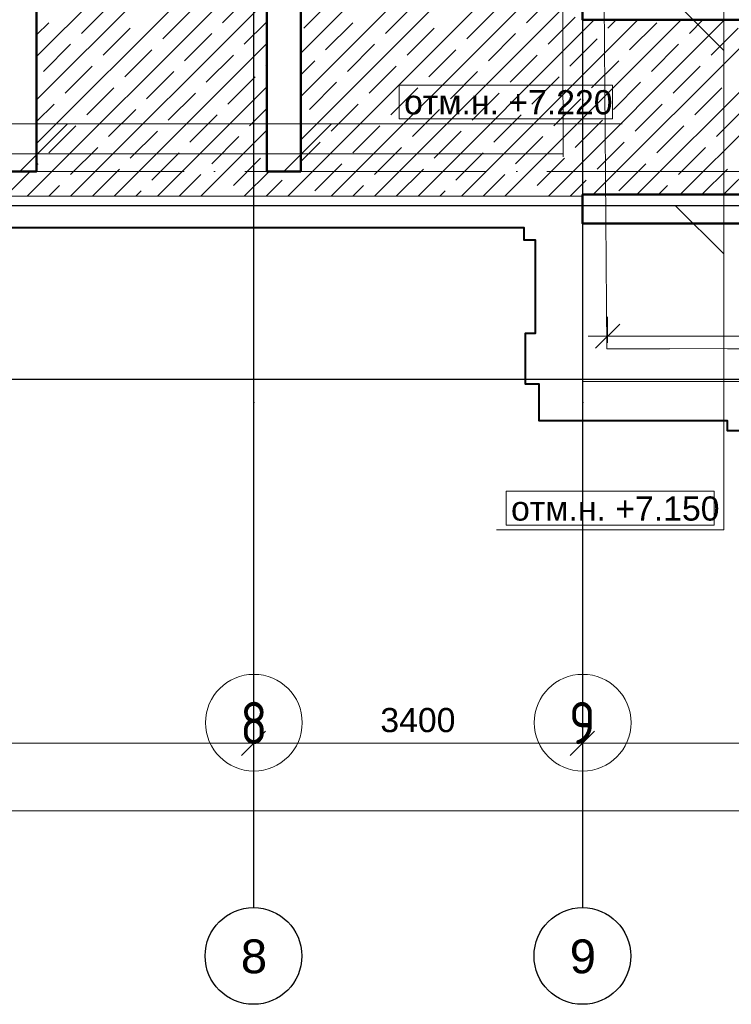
# Model space of a CAD drawing. Header units: millimetres. Extents: x -7161 to 110176, y -144197 to 47288.
# Tile 12 of 28: x 42529 to 49887, y -8612 to 1572. Entities that reach past the tile are written whole.
import ezdxf

# ---------------------------------------------------------------- set-up
doc = ezdxf.new("R2010")
doc.units = ezdxf.units.MM
doc.linetypes.add('ADSK_Линия сетки', pattern=[3125, 2500, -312.5, 0, -312.5])
for name, color, linetype, lineweight in [('S-GRID-____-IDEN', 1, 'Continuous', 20), ('S-GRID-____-OTLN', 1, 'Continuous', 9), ('Каркас', 130, 'Continuous', 50), ('Несущие стены', 10, 'Continuous', 40), ('Обмерные чертежи _09_02_2026_ 2 эт_dwg', 8, 'Continuous', 9), ('Оси', 7, 'Continuous', 9), ('Плита', 7, 'Continuous', 9), ('Размеры', 7, 'Continuous', 9), ('Штриховка', 7, 'Continuous', 9)]:
    doc.layers.add(name, color=color, linetype=linetype, lineweight=lineweight)
doc.styles.add('Arial', font='arial.ttf', dxfattribs={"height": 250})
doc.styles.add('Arial_1', font='arial.ttf', dxfattribs={"height": 350})
doc.styles.add('GOST Common', font='GOST_Common.ttf', dxfattribs={"width": 0.9, "height": 437.5})

# ---------------------------------------------------------------- blocks, each defined once
blk = doc.blocks.new('Обмерные чертежи _09_02_2026_ 2 эт_dwg__Oblique-2038351-Cхема демонтажа сборных ребристых плит перекрытия 2 этажа в осях _Г-Ж_1-3 и Г-Ж_10-12_')
at = {"layer": 'Оси'}
blk.add_line((-0.5, -0.5), (0.5, 0.5), dxfattribs=at)
blk = doc.blocks.new('Обмерные чертежи _09_02_2026_ 2 эт_dwg_ось сокольники-2038352-Cхема демонтажа сборных ребристых плит перекрытия 2 этажа в осях _Г-Ж_1-3 и Г-Ж_10-12_')
at = {"layer": 'Оси'}
for p, q in [((-470517, 37824), (-462218, 37824)), ((-462618, 37824), (-458817, 37824)), ((-459217, 37824), (-454816, 37824)), ((-507564, 37124), (-445320, 37124))]:
    blk.add_line(p, q, dxfattribs=at)
at = {"layer": 'Оси', "color": 250, "lineweight": 30, "flags": 128}
for points in [[(-462418, 84678), (-462418, 80157), (-462418, 63892), (-462418, 56540), (-462418, 51884), (-462418, 45174), (-462418, 43179), (-462418, 36624), (-462418, 36124)], [(-459017, 84678), (-459017, 80157), (-459017, 63892), (-459017, 56540), (-459017, 51884), (-459017, 45174), (-459017, 43179), (-459017, 36624), (-459017, 36124)], [(-445520, 43384), (-452018, 43384), (-455016, 43384), (-459017, 43384), (-462418, 43384), (-470317, 43384), (-482816, 43384), (-490714, 43384), (-493713, 43384), (-497864, 43384), (-500864, 43384), (-507364, 43384), (-513025, 43384), (-513525, 43384)], [(-445520, 41586), (-452018, 41586), (-455016, 41586), (-459017, 41586), (-462418, 41586), (-470317, 41586), (-482816, 41586), (-490714, 41586), (-493713, 41586), (-497864, 41586), (-500864, 41586), (-507364, 41586), (-513025, 41586), (-513525, 41586)]]:
    blk.add_lwpolyline(points, dxfattribs=at)
at = {"layer": 'Оси', "flags": 128}
for points in [[(-462418, 38024), (-462418, 36687)], [(-459017, 38024), (-459017, 36687)]]:
    blk.add_lwpolyline(points, close=True, dxfattribs=at)
at = {"layer": 'Оси', "color": 250, "lineweight": 30}
for centre in [(-462418, 35624), (-459017, 35624)]:
    blk.add_circle(centre, 500, dxfattribs=at)
at = {"xscale": 250, "yscale": 250, "zscale": 250}
for p in [(-462418, 37824), (-459017, 37824)]:
    blk.add_blockref('Обмерные чертежи _09_02_2026_ 2 эт_dwg__Oblique-2038351-Cхема демонтажа сборных ребристых плит перекрытия 2 этажа в осях _Г-Ж_1-3 и Г-Ж_10-12_', p, dxfattribs=at)
at = {"xscale": 250, "yscale": 250, "zscale": 250, "rotation": 180}
for p in [(-462418, 37824), (-459017, 37824)]:
    blk.add_blockref('Обмерные чертежи _09_02_2026_ 2 эт_dwg__Oblique-2038351-Cхема демонтажа сборных ребристых плит перекрытия 2 этажа в осях _Г-Ж_1-3 и Г-Ж_10-12_', p, dxfattribs=at)
at = {"layer": 'Оси', "lineweight": 30, "line_spacing_factor": 0.941778}
for s, insert, char_height, width, attachment_point, style in [('3400', (-460718, 38189), 250, 930.44, 2, 'Arial'), ('\\fArial|b0|i0|c204|p34|;8', (-462549, 35795), 350, 325.65, 1, 'Arial_1'), ('\\fArial|b0|i0|c204|p34|;9', (-459148, 35795), 350, 325.65, 1, 'Arial_1')]:
    blk.add_mtext(s, dxfattribs=dict(at, insert=insert, char_height=char_height, width=width, attachment_point=attachment_point, style=style))
blk = doc.blocks.new('Обмерные чертежи _09_02_2026_ 2 эт_dwg__Oblique-2038353-Cхема демонтажа сборных ребристых плит перекрытия 2 этажа в осях _Г-Ж_1-3 и Г-Ж_10-12_')
at = {"layer": 'Размеры'}
blk.add_line((-0.5, -0.5), (0.5, 0.5), dxfattribs=at)
blk = doc.blocks.new('Обмерные чертежи _09_02_2026_ 2 эт_dwg-2037874-Cхема демонтажа сборных ребристых плит перекрытия 2 этажа в осях _Г-Ж_1-3 и Г-Ж_10-12_')
at = {"lineweight": 9}
for p, q in [((-688311, -143416), (-687812, -143915)), ((-695092, -145167), (-694597, -144673)), ((-692362, -145167), (-691867, -144673)), ((-688311, -145521), (-687812, -146020))]:
    blk.add_line(p, q, dxfattribs=at)
at = {"lineweight": 9, "flags": 128}
for points in [[(-688213, -138895), (-687812, -139296), (-687812, -148875), (-690162, -148875)], [(-723212, -145167), (-722717, -144673), (-691268, -144673), (-688862, -144673)]]:
    blk.add_lwpolyline(points, dxfattribs=at)
for points in [[(-691168, -144623), (-688962, -144623), (-688962, -144273), (-691168, -144273)], [(-690062, -148825), (-687912, -148825), (-687912, -148475), (-690062, -148475)]]:
    blk.add_lwpolyline(points, close=True, dxfattribs=at)
at = {"layer": 'Каркас', "flags": 128}
for points in [[(-694917, -138936), (-695267, -138936), (-695267, -145167), (-694917, -145167), (-694917, -138936)], [(-692187, -138936), (-692537, -138936), (-692537, -145167), (-692187, -145167), (-692187, -138936)]]:
    blk.add_lwpolyline(points, dxfattribs=at)
for points in [[(-689272, -143300), (-681998, -143300), (-681998, -143600), (-689272, -143600)], [(-689272, -145406), (-681998, -145406), (-681998, -145706), (-689272, -145706)]]:
    blk.add_lwpolyline(points, close=True, dxfattribs=at)
at = {"layer": 'Несущие стены', "flags": 128}
blk.add_lwpolyline([(-697761, -145747), (-689881, -145747), (-689881, -145875), (-689761, -145875), (-689761, -146842), (-689866, -146842), (-689866, -147362), (-689724, -147362), (-689724, -147741), (-687776, -147741), (-687776, -147847), (-687640, -147847), (-687640, -147742), (-683555, -147766), (-683555, -147846), (-683423, -147846), (-683423, -147767), (-681438, -147779), (-681438, -147415), (-681303, -147415), (-681303, -146881), (-681444, -146881), (-681496, -139996)], dxfattribs=at)
at = {"layer": 'Несущие стены', "color": 7, "lineweight": 9, "flags": 128}
for points in [[(-723438, -138648), (-689519, -138648), (-689519, -138548), (-689081, -138548), (-689081, -139048), (-688961, -139048), (-688961, -139379), (-689080, -139379), (-689021, -147001), (-688375, -147001), (-688375, -146997), (-687774, -147001), (-687036, -147001), (-687036, -147005), (-682183, -147034), (-682242, -139256), (-682113, -139256), (-682113, -138658), (-676293, -138622), (-676293, -138617), (-675934, -138617), (-676064, -114566)], [(-689473, -145016), (-689490, -139119), (-723436, -139119), (-723408, -144985), (-689473, -144985)]]:
    blk.add_lwpolyline(points, dxfattribs=at)
at = {"layer": 'Плита', "flags": 128}
blk.add_lwpolyline([(-691378, -135013), (-681998, -135181), (-681998, -147340), (-689269, -147340), (-689269, -145423), (-723567, -145423), (-723567, -147245), (-731114, -147245), (-731183, -138904)], dxfattribs=at)
at = {"layer": 'Размеры'}
for p, q in [((-689013, -146938), (-689013, -146671)), ((-681763, -146871), (-689213, -146871))]:
    blk.add_line(p, q, dxfattribs=at)
at = {"layer": 'Штриховка'}
for p, q in [((-692187, -143942), (-689270, -141026)), ((-692321, -145423), (-688198, -141300)), ((-692187, -144840), (-688647, -141300)), ((-692187, -144391), (-689096, -141300)), ((-691871, -145423), (-687749, -141300)), ((-691422, -145423), (-687300, -141300)), ((-694917, -143978), (-692537, -141598)), ((-694917, -144427), (-692537, -142047)), ((-694917, -144876), (-692537, -142496)), ((-695015, -145423), (-692537, -142945)), ((-692995, -143628), (-692715, -143347)), ((-689852, -143628), (-689571, -143347)), ((-694566, -145423), (-692537, -143394)), ((-694454, -143740), (-694174, -143460)), ((-692153, -143684), (-691873, -143403)), ((-691311, -143740), (-691031, -143460)), ((-693613, -143796), (-693332, -143516)), ((-690469, -143796), (-690189, -143516)), ((-689628, -143852), (-689347, -143572)), ((-694917, -143753), (-694791, -143628)), ((-694230, -143965), (-693949, -143684)), ((-692771, -143852), (-692537, -143618)), ((-691929, -143909), (-691648, -143628)), ((-691087, -143965), (-690806, -143684)), ((-690973, -145423), (-689151, -143600)), ((-690524, -145423), (-688702, -143600)), ((-690075, -145423), (-688253, -143600)), ((-689626, -145423), (-687804, -143600)), ((-689161, -145406), (-687355, -143600)), ((-689010, -143684), (-688926, -143600)), ((-688786, -143909), (-688505, -143628)), ((-688712, -145406), (-686906, -143600)), ((-688263, -145406), (-686457, -143600)), ((-688168, -143740), (-688028, -143600)), ((-687944, -143965), (-687663, -143684)), ((-687814, -145406), (-686008, -143600)), ((-693388, -144021), (-693107, -143740)), ((-690245, -144021), (-689964, -143740)), ((-694847, -144133), (-694567, -143852)), ((-694117, -145423), (-692537, -143843)), ((-691704, -144133), (-691424, -143852)), ((-689403, -144077), (-689122, -143796)), ((-688561, -144133), (-688281, -143852)), ((-694005, -144189), (-693725, -143909)), ((-693164, -144245), (-692883, -143965)), ((-690862, -144189), (-690582, -143909)), ((-690020, -144245), (-689740, -143965)), ((-694623, -144358), (-694342, -144077)), ((-692546, -144077), (-692537, -144067)), ((-692187, -144166), (-692041, -144021)), ((-691480, -144358), (-691199, -144077)), ((-689179, -144301), (-688898, -144021)), ((-688337, -144358), (-688056, -144077)), ((-693781, -144414), (-693500, -144133)), ((-692939, -144470), (-692658, -144189)), ((-690638, -144414), (-690357, -144133)), ((-689796, -144470), (-689515, -144189)), ((-694398, -144582), (-694118, -144301)), ((-693668, -145423), (-692537, -144292)), ((-692097, -144526), (-691816, -144245)), ((-691255, -144582), (-690975, -144301)), ((-688954, -144526), (-688673, -144245)), ((-688112, -144582), (-687831, -144301)), ((-693556, -144638), (-693276, -144358)), ((-690413, -144638), (-690133, -144358)), ((-694917, -144651), (-694735, -144470)), ((-691873, -144751), (-691592, -144470)), ((-689571, -144694), (-689291, -144414)), ((-688730, -144751), (-688449, -144470)), ((-694174, -144807), (-693893, -144526)), ((-693332, -144863), (-693051, -144582)), ((-692715, -144694), (-692537, -144516)), ((-691031, -144807), (-690750, -144526)), ((-690189, -144863), (-689908, -144582)), ((-687888, -144807), (-687607, -144526)), ((-694791, -144975), (-694511, -144694)), ((-691648, -144975), (-691367, -144694)), ((-689347, -144919), (-689066, -144638)), ((-688505, -144975), (-688224, -144694)), ((-693949, -145031), (-693669, -144751)), ((-693219, -145423), (-692537, -144741)), ((-693107, -145087), (-692827, -144807)), ((-690806, -145031), (-690526, -144751)), ((-689964, -145087), (-689684, -144807)), ((-692187, -145064), (-691985, -144863)), ((-689122, -145143), (-688842, -144863)), ((-694567, -145200), (-694286, -144919)), ((-693725, -145256), (-693444, -144975)), ((-691424, -145200), (-691143, -144919)), ((-690582, -145256), (-690301, -144975)), ((-688281, -145200), (-688000, -144919)), ((-694917, -145100), (-694903, -145087)), ((-692883, -145312), (-692602, -145031)), ((-692041, -145368), (-691760, -145087)), ((-689740, -145312), (-689459, -145031)), ((-688898, -145368), (-688617, -145087)), ((-695184, -145368), (-694984, -145167)), ((-694341, -145423), (-694062, -145143)), ((-693443, -145423), (-693220, -145200)), ((-692770, -145423), (-692514, -145167)), ((-691198, -145423), (-690918, -145143)), ((-690300, -145423), (-690077, -145200)), ((-688038, -145406), (-687775, -145143)), ((-694790, -145423), (-694679, -145312)), ((-692545, -145423), (-692378, -145256)), ((-691647, -145423), (-691536, -145312)), ((-689402, -145423), (-689235, -145256)), ((-688487, -145406), (-688393, -145312)), ((-693892, -145423), (-693837, -145368)), ((-690749, -145423), (-690694, -145368))]:
    blk.add_line(p, q, dxfattribs=at)
blk.add_blockref('Обмерные чертежи _09_02_2026_ 2 эт_dwg_ось сокольники-2038352-Cхема демонтажа сборных ребристых плит перекрытия 2 этажа в осях _Г-Ж_1-3 и Г-Ж_10-12_', (-230257, -188905))
at = {"xscale": 250, "yscale": 250, "zscale": 250, "rotation": 180}
blk.add_blockref('Обмерные чертежи _09_02_2026_ 2 эт_dwg__Oblique-2038353-Cхема демонтажа сборных ребристых плит перекрытия 2 этажа в осях _Г-Ж_1-3 и Г-Ж_10-12_', (-689013, -146871), dxfattribs=at)
at = {"lineweight": 9, "char_height": 250, "width": 2577.07, "attachment_point": 1, "line_spacing_factor": 0.941778, "style": 'Arial'}
for s, insert in [('отм.н. +7.220', (-691118, -144326)), ('отм.н. +7.150', (-690012, -148528))]:
    blk.add_mtext(s, dxfattribs=dict(at, insert=insert))
blk = doc.blocks.new('Ось сетки - Круг_Ø8 мм-6408-Cхема демонтажа сборных ребристых плит перекрытия 2 этажа в осях _Г-Ж_1-3 и Г-Ж_10-12_')
at = {"layer": 'S-GRID-____-IDEN'}
for start, end in [(360, 180), (180, 360)]:
    blk.add_arc((0, 0), 4, start, end, dxfattribs=at)

msp = doc.modelspace()

# ---------------------------------------------------------------- linework, layer by layer
at = {"layer": 'S-GRID-____-OTLN', "linetype": 'ADSK_Линия сетки'}
for p, q in [((44950, -5199), (44950, 47213)), ((48350, -5199), (48350, 47213)), ((-5146, 0), (63082, 0)), ((-5146, -2150), (63082, -2150))]:
    msp.add_line(p, q, dxfattribs=at)

# ---------------------------------------------------------------- block references
at = {"layer": 'S-GRID-____-IDEN', "xscale": 125, "yscale": 125, "zscale": 125}
for p in [(44950, -5699), (48350, -5699)]:
    msp.add_blockref('Ось сетки - Круг_Ø8 мм-6408-Cхема демонтажа сборных ребристых плит перекрытия 2 этажа в осях _Г-Ж_1-3 и Г-Ж_10-12_', p, dxfattribs=at)
at = {"layer": 'Обмерные чертежи _09_02_2026_ 2 эт_dwg', "color": 7}
msp.add_blockref('Обмерные чертежи _09_02_2026_ 2 эт_dwg-2037874-Cхема демонтажа сборных ребристых плит перекрытия 2 этажа в осях _Г-Ж_1-3 и Г-Ж_10-12_', (737621, 145169), dxfattribs=at)

# ---------------------------------------------------------------- texts
at = {"layer": 'S-GRID-____-IDEN', "lineweight": 9, "char_height": 437.5, "width": 342.72, "attachment_point": 1, "style": 'GOST Common'}
for s, insert in [('\\fGOST Common|b0|i0|c204|p34|;\\W.9;8', (44808, -5484)), ('\\fGOST Common|b0|i0|c204|p34|;\\W.9;9', (48208, -5484))]:
    msp.add_mtext(s, dxfattribs=dict(at, insert=insert))

doc.saveas('drawing.dxf')
